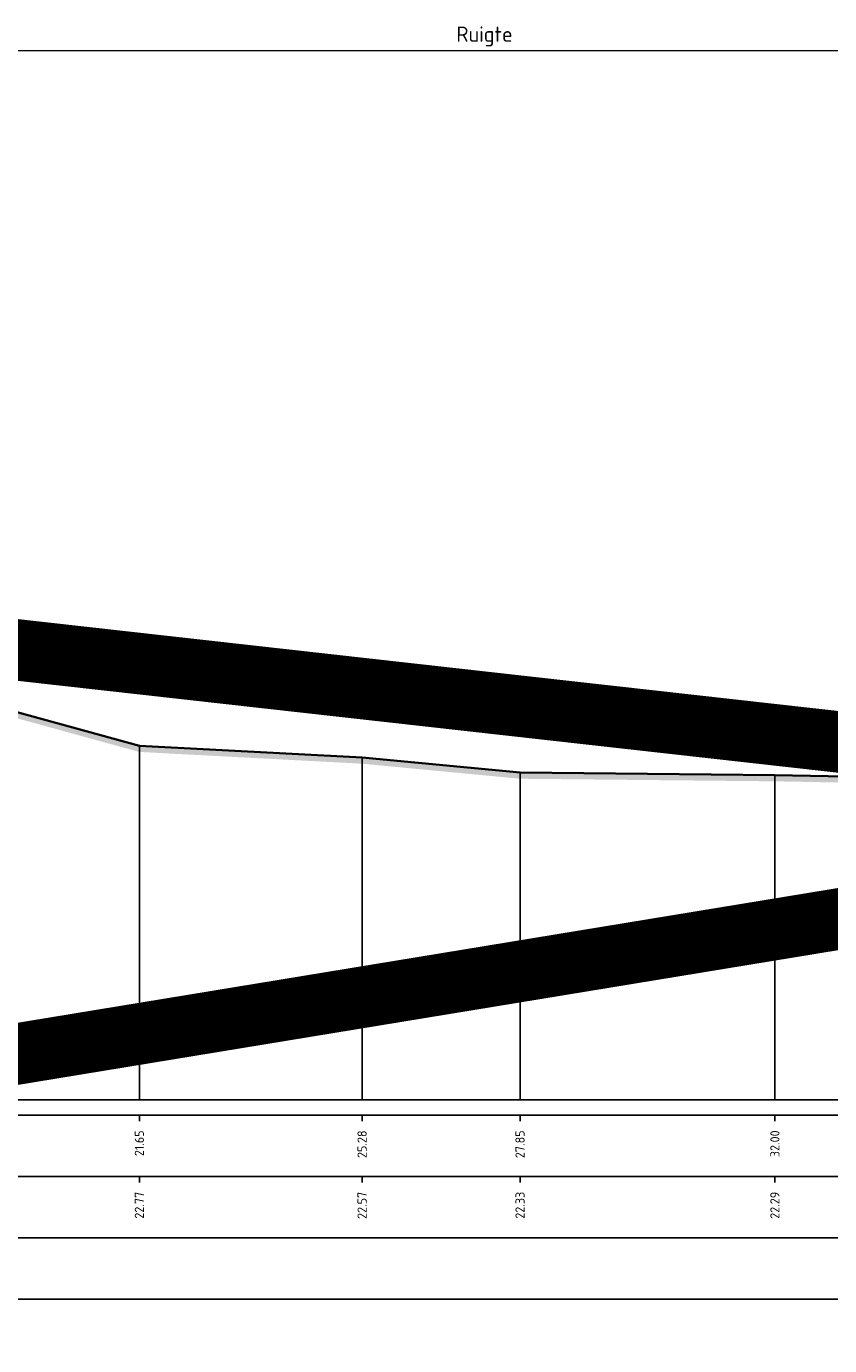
# Model space of a CAD drawing. Header units: metres. Extents: x 173015 to 189682, y 346605 to 348504.
# Tile 154 of 212: x 188900 to 188913, y 348423 to 348444. Entities that reach past the tile are written whole.
import ezdxf
from ezdxf.enums import TextEntityAlignment as Align

# ---------------------------------------------------------------- set-up
doc = ezdxf.new("R2010")
doc.units = ezdxf.units.M
doc.header["$PDMODE"] = 35
doc.header["$PDSIZE"] = 0.075
for name, color, linetype, lineweight in [('X-ME-AL-PROFIEL_HUIDIG MAAIVELD-GD', 252, 'Continuous', 0), ('X-XX-AL-DETAIL1-M-B', 252, 'Continuous', 18), ('X-XX-AL-DWARSPROFIEL_PROFIELLIJN MAAIVELD-GD', 8, 'Continuous', 35), ('X-XX-AL-HULPGEOMETRIE-G', 50, 'Continuous', 25)]:
    doc.layers.add(name, color=color, linetype=linetype, lineweight=lineweight)
doc.layers.add('X-ME-AL-PROFIELRASTER-S', color=7, linetype='Continuous')
doc.styles.add('NLCS-ISO-ANNOTATIVE-T18', font='NLCS-ISO.ttf', dxfattribs={"height": 1.8})
doc.styles.add('NLCS-ISO-M100-T25', font='NLCS-ISO.ttf', dxfattribs={"height": 0.25})
doc.dimstyles.new('NLCS-M100-T25-PIJL_L3_H2', dxfattribs={"dimscale": 0.1, "dimtxt": 2.5, "dimasz": 2.5, "dimexe": 2, "dimexo": 2, "dimgap": 0.7, "dimtad": 1, "dimdec": 3, "dimzin": 0, "dimdsep": 46, "dimtxsty": 'NLCS-ISO-M100-T25', "dimcen": 0, "dimdle": 2, "dimclrd": 256, "dimclre": 256, "dimclrt": 256, "dimazin": 0, "dimtfac": 1, "dimtdec": 3, "dimtofl": 0, "dimtmove": 0, "dimatfit": 3, "dimfxl": 2, "dimfxlon": 1, "dimtfillclr": 256, "dimtolj": 1, "dimtzin": 0, "dimlwd": -1, "dimlwe": -1, "dimarcsym": 0})

# ---------------------------------------------------------------- blocks, each defined once
blk = doc.blocks.new('SAL-PROFIELRASTER_BALK_EIND1-D')
at = {"color": 0, "linetype": 'ByBlock', "lineweight": -2, "flags": 128}
for points in [[(0, 0), (1, 0)], [(0, -2.5), (1, -2.5)], [(0, -12.5), (1, -12.5)]]:
    blk.add_lwpolyline(points, dxfattribs=at)
blk = doc.blocks.new('SAL-PROFIELRASTER_BALK_EIND2-D')
at = {"color": 0, "linetype": 'ByBlock', "lineweight": -2}
blk.add_line((1, -12.5), (0, -12.5), dxfattribs=at)
blk = doc.blocks.new('SAL-PROFIELRASTER_BALK_DATA-D')
at = {"color": 0, "linetype": 'ByBlock', "lineweight": -2}
blk.add_lwpolyline([(0, -3.5), (0, -2.5)], dxfattribs=at)
at = {"color": 0, "linetype": 'ByBlock', "lineweight": -2, "style": 'NLCS-ISO-ANNOTATIVE-T18'}
blk.add_attdef('GETAL', text='', height=1.5, rotation=90, dxfattribs=at).set_placement((0.75, -5), align=Align.RIGHT)
blk = doc.blocks.new('SAL-PROFIELRASTER_AANHAAL-D')
at = {"color": 9, "linetype": 'ByBlock', "lineweight": -2, "flags": 128}
blk.add_lwpolyline([(0, 1), (0, 0)], dxfattribs=at)
blk = doc.blocks.new('*D46')
at = {"layer": 'Defpoints', "color": 0, "transparency": 16777216}
for p in [(188898.087, 348443.934), (188898.087, 348433.376), (188917.457, 348425.926)]:
    blk.add_point(p, dxfattribs=at)
at = {"layer": 'X-XX-AL-DETAIL1-M-B', "transparency": 16777216}
for p, q in [((188898.087, 348443.734), (188898.087, 348444.134)), ((188917.457, 348443.734), (188917.457, 348444.134)), ((188917.207, 348443.934), (188898.337, 348443.934))]:
    blk.add_line(p, q, dxfattribs=at)
for points in [[(188898.337, 348443.975), (188898.337, 348443.892), (188898.087, 348443.934)], [(188917.207, 348443.975), (188917.207, 348443.892), (188917.457, 348443.934)]]:
    blk.add_solid(points, dxfattribs=at)
at = {"layer": 'X-XX-AL-DETAIL1-M-B', "transparency": 16777216, "insert": (188907.029, 348444.166), "char_height": 0.25, "attachment_point": 5, "style": 'NLCS-ISO-M100-T25'}
blk.add_mtext('\\A1;Ruigte', dxfattribs=at)

msp = doc.modelspace()

# ---------------------------------------------------------------- hatches: boundary and pattern name
at = {"layer": 'X-ME-AL-PROFIEL_HUIDIG MAAIVELD-GD'}
h = msp.add_hatch(dxfattribs=at)
h.set_pattern_fill('AGR-MAAIVELD', color=256, scale=0.05, pattern_type=2)
h.set_pattern_definition([(45, (2170.6824, 91.25903), (-0.25000007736, 0.25000007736), []), (45, (2170.6467, 91.29474), (0, 0.50000015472), [0.3535535, -0.3535535]), (45, (2170.611, 91.33046), (0, 0.50000015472), [0.3535535, -0.3535535]), (45, (2170.57477, 91.36667), (0, 0.50000015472), [0.3535535, -0.3535535]), (45, (2170.53956, 91.4019), (0, 0.50000015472), [0.3535535, -0.3535535]), (45, (2170.50384, 91.4376), (0, 0.50000015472), [0.3535535, -0.3535535]), (45, (2170.46813, 91.4733), (0, 0.50000015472), [0.3535535, -0.3535535]), (315, (2170.6824, 91.25903), (0.25000007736, 0.25000007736), []), (315, (2170.71813, 91.29474), (0.50000015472, -1e-16), [0.3535535, -0.3535535]), (315, (2170.75384, 91.33046), (0.50000015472, -1e-16), [0.3535535, -0.3535535]), (315, (2170.79006, 91.36667), (0.50000015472, -1e-16), [0.3535535, -0.3535535]), (315, (2170.82527, 91.4019), (0.50000015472, -1e-16), [0.3535535, -0.3535535]), (315, (2170.861, 91.4376), (0.50000015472, -1e-16), [0.3535535, -0.3535535]), (315, (2170.8967, 91.4733), (0.50000015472, -1e-16), [0.3535535, -0.3535535])])
h.paths.add_polyline_path([(188933.6058, 348431.3958), (188927.11, 348431.4538), (188922.0577, 348431.8278), (188916.6964, 348432.0388), (188911.7593, 348432.1308), (188907.608, 348432.1728), (188905.0351, 348432.4178), (188901.4066, 348432.6098), (188898.9572, 348433.2828), (188898.0873, 348434.2737), (188896.6015, 348434.6448), (188894.9502, 348434.7188), (188893.1728, 348434.6798), (188890.9086, 348434.7288), (188888.8458, 348433.9988), (188883.9935, 348432.0088), (188882.0395, 348430.7668), (188881.3563, 348430.5858), (188880.7097, 348430.2008), (188879.7566, 348429.6698), (188879.7566, 348429.5698), (188880.7097, 348430.1008), (188881.3563, 348430.4858), (188882.0395, 348430.6668), (188883.9935, 348431.9088), (188888.8458, 348433.8988), (188890.9086, 348434.6288), (188893.1728, 348434.5798), (188894.9502, 348434.6188), (188896.6015, 348434.5448), (188898.0433, 348434.1635), (188898.9572, 348433.1828), (188901.4066, 348432.5098), (188905.0351, 348432.3178), (188907.608, 348432.0728), (188911.7593, 348432.0308), (188916.6964, 348431.9388), (188922.0577, 348431.7278), (188927.11, 348431.3538), (188933.6058, 348431.2958), (188937.6066, 348431.1508), (188943.2151, 348431.0628), (188946.4089, 348430.8538), (188949.175, 348430.8278), (188950.9405, 348430.5378), (188954.2766, 348430.4388), (188957.6347, 348430.2748), (188961.4535, 348430.2028), (188964.2453, 348430.1418), (188966.842, 348430.0318), (188969.6503, 348429.9108), (188972.4631, 348429.9038), (188975.1915, 348429.8378), (188977.906, 348429.7498), (188980.7908, 348429.7078), (188983.2688, 348429.7828), (188985.7744, 348429.6958), (188988.3146, 348429.6898), (188990.777, 348429.7088), (188993.4051, 348429.7258), (188995.5321, 348429.7308), (188995.5321, 348429.8308), (188993.4051, 348429.8258), (188990.777, 348429.8088), (188988.3146, 348429.7898), (188985.7744, 348429.7958), (188983.2688, 348429.8828), (188980.7908, 348429.8078), (188977.906, 348429.8498), (188975.1915, 348429.9378), (188972.4631, 348430.0038), (188969.6503, 348430.0108), (188966.842, 348430.1318), (188964.2453, 348430.2418), (188961.4535, 348430.3028), (188957.6347, 348430.3748), (188954.2766, 348430.5388), (188950.9405, 348430.6378), (188949.175, 348430.9278), (188946.4089, 348430.9538), (188943.2151, 348431.1628), (188937.6066, 348431.2508)])

# ---------------------------------------------------------------- linework, layer by layer
at = {"layer": 'X-XX-AL-DWARSPROFIEL_PROFIELLIJN MAAIVELD-GD'}
msp.add_lwpolyline([(188879.7566, 348429.6698), (188880.7097, 348430.2008), (188881.3563, 348430.5858), (188882.0395, 348430.7668), (188883.9935, 348432.0088), (188888.8458, 348433.9988), (188890.9086, 348434.7288), (188893.1728, 348434.6798), (188894.9502, 348434.7188), (188896.6015, 348434.6448), (188898.0873, 348434.2737), (188898.9572, 348433.2828), (188901.4066, 348432.6098), (188905.0351, 348432.4178), (188907.608, 348432.1728), (188911.7593, 348432.1308), (188916.6964, 348432.0388), (188922.0577, 348431.8278), (188927.11, 348431.4538)], dxfattribs=at)
at = {"layer": 'X-XX-AL-HULPGEOMETRIE-G', "const_width": 1}
msp.add_lwpolyline([(188873.8898, 348423.396), (188995.814, 348443.4252), (188995.594, 348423.396), (188873.5015, 348437.0757)], dxfattribs=at)

# ---------------------------------------------------------------- block references
at = {"layer": 'X-ME-AL-PROFIELRASTER-S'}
for p, yscale in [((188901.4066, 348426.8438), 5.765999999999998), ((188905.0351, 348426.8438), 5.574000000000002), ((188907.608, 348426.8438), 5.329000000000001), ((188911.7593, 348426.8438), 5.286999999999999)]:
    msp.add_blockref('SAL-PROFIELRASTER_AANHAAL-D', p, dxfattribs=dict(at, yscale=yscale))
at = {"layer": 'X-ME-AL-PROFIELRASTER-S', "xscale": 117.0254849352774, "yscale": 0.1, "zscale": 117.0254849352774}
for name, p in [('SAL-PROFIELRASTER_BALK_EIND1-D', (188879.7566, 348426.8438)), ('SAL-PROFIELRASTER_BALK_EIND2-D', (188879.7566, 348425.8438)), ('SAL-PROFIELRASTER_BALK_EIND2-D', (188879.7566, 348424.8438))]:
    msp.add_blockref(name, p, dxfattribs=at)
at = {"layer": 'X-ME-AL-PROFIELRASTER-S', "xscale": 0.1, "yscale": 0.1, "zscale": 0.1}
for p, values in [((188901.4066, 348426.8438), {'GETAL': '21.65'}), ((188905.0351, 348426.8438), {'GETAL': '25.28'}), ((188907.608, 348426.8438), {'GETAL': '27.85'}), ((188911.7593, 348426.8438), {'GETAL': '32.00'}), ((188901.4066, 348425.8438), {'GETAL': '22.77'}), ((188905.0351, 348425.8438), {'GETAL': '22.57'}), ((188907.608, 348425.8438), {'GETAL': '22.33'}), ((188911.7593, 348425.8438), {'GETAL': '22.29'})]:
    msp.add_blockref('SAL-PROFIELRASTER_BALK_DATA-D', p, dxfattribs=at).add_auto_attribs(values)

# ---------------------------------------------------------------- dimensions: what is measured, and where the dimension line sits
at = {"layer": 'X-XX-AL-DETAIL1-M-B'}
dim = msp.add_linear_dim(base=(188898.0873, 348443.9336), p1=(188917.4566, 348425.9259), p2=(188898.0873, 348433.3765), text='Ruigte', dimstyle='NLCS-M100-T25-PIJL_L3_H2', dxfattribs=at)
dim.commit()
dim.dimension.update_dxf_attribs({"geometry": '*D46', "text_midpoint": (188907.029, 348443.9336), "dimtype": 160})

doc.saveas('drawing.dxf')
